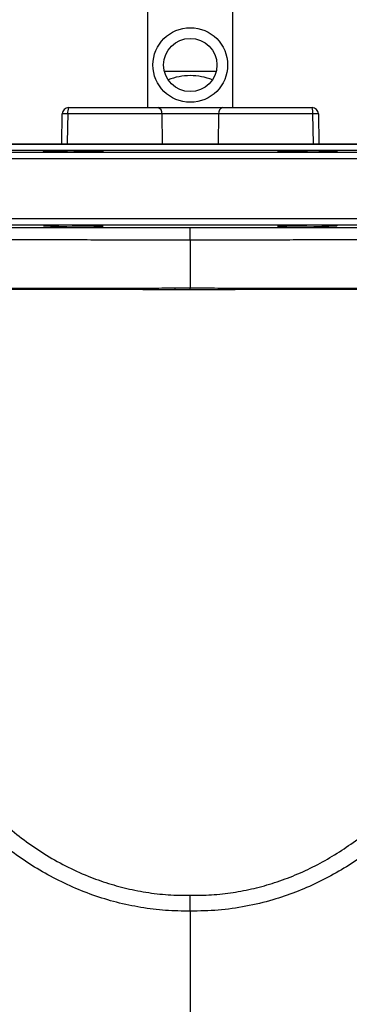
# Model space of a CAD drawing. Header units: millimetres. Extents: x 8 to 915, y 7 to 2067.
# Tile 4 of 10: x 316 to 471, y 303 to 765. Entities that reach past the tile are written whole.
import ezdxf

# ---------------------------------------------------------------- set-up
doc = ezdxf.new("R2010")
doc.units = ezdxf.units.MM

msp = doc.modelspace()

# ---------------------------------------------------------------- linework, layer by layer
at = {"color": 7, "linetype": 'Continuous', "lineweight": 25}
for p, q in [((376.61, 723.56), (376.61, 1224.39)), ((416.31, 1224.39), (416.31, 723.56)), ((408.6, 740.56), (384.33, 740.56)), ((336.17, 706.54), (336.41, 720.61)), ((383.17, 720.61), (339.01, 720.61)), ((339.41, 723.56), (381.17, 723.56)), ((381.17, 723.56), (411.76, 723.56)), ((409.76, 720.61), (383.17, 720.61)), ((453.92, 720.61), (409.76, 720.61)), ((411.76, 723.56), (453.52, 723.56)), ((456.52, 720.61), (456.76, 706.54)), ((211.46, 706.54), (581.46, 706.54)), ((334.45, 703.12), (334.45, 702.74)), ((351.59, 702.89), (351.59, 703.12)), ((441.34, 703.12), (441.34, 702.89)), ((458.48, 702.74), (458.48, 703.12)), ((334.45, 668.34), (334.45, 667.96)), ((351.59, 667.96), (351.59, 668.19)), ((441.34, 668.19), (441.34, 667.96)), ((458.48, 667.96), (458.48, 668.34)), ((396.46, 661.34), (396.46, 638.94)), ((396.46, 638.13), (389.38, 638.13)), ((396.46, 346.59), (396.46, 6.54))]:
    msp.add_line(p, q, dxfattribs=at)
at = {"color": 1, "linetype": 'Continuous', "lineweight": 25}
for p, q in [((383.17, 720.61), (383.33, 706.54)), ((409.76, 720.61), (409.6, 706.54)), ((454.18, 706.54), (453.92, 720.61)), ((159.41, 702.59), (633.52, 702.59)), ((584.41, 703.45), (208.52, 703.45)), ((211.46, 706.45), (581.46, 706.45)), ((636.46, 699.59), (156.46, 699.59)), ((156.46, 671.49), (636.46, 671.49)), ((633.52, 668.49), (159.41, 668.49))]:
    msp.add_line(p, q, dxfattribs=at)
at = {"color": 1, "linetype": 'Continuous', "lineweight": 25, "flags": 128}
msp.add_lwpolyline([(339.01, 720.61), (338.9, 714.61), (338.75, 706.54)], dxfattribs=at)
at = {"color": 7, "linetype": 'Continuous', "lineweight": 25, "flags": 128}
for points in [[(458.48, 703.12), (458.63, 703.13), (459.23, 703.18), (458.59, 703.25), (456.78, 703.31), (454.01, 703.37), (450.58, 703.41), (446.89, 703.43), (443.36, 703.43), (440.37, 703.4), (438.26, 703.36), (437.28, 703.3), (437.28, 703.3)], [(396.46, 661.34), (396.46, 662.58), (396.46, 663.73), (396.46, 664.76), (396.46, 665.65), (396.46, 666.37), (396.46, 666.91), (396.46, 667.25), (396.46, 667.38)], [(396.46, 638.13), (396.46, 638.23), (396.46, 638.34), (396.46, 638.44), (396.46, 638.54), (396.46, 638.64), (396.46, 638.74), (396.46, 638.84), (396.46, 638.94)]]:
    msp.add_lwpolyline(points, dxfattribs=at)
at = {"color": 7, "linetype": 'Continuous', "lineweight": 25}
for radius in [17.5, 12.5]:
    msp.add_circle((396.46, 743.56), radius, dxfattribs=at)
for centre, radius, start, end in [((396.46, 710.56), 28, 90, 111.7241), ((396.46, 710.56), 28, 68.2759, 90), ((339.41, 720.56), 3, 90, 179), ((337.71, 680.19), 40.44, 88.1629, 91.8371), ((344.72, 721.33), 5.76, 157.1769, 187.124), ((380.56, 720.99), 2.64, 351.6868, 76.6198), ((412.37, 720.99), 2.64, 103.3802, 188.3132), ((448.21, 721.33), 5.76, 352.876, 22.8231), ((453.52, 720.56), 3, 1, 90), ((455.22, 680.19), 40.44, 88.1629, 91.8371), ((215.04, 637.18), 174.34, 0.3128, 0.5781), ((470.29, 637.19), 48.03, 177.9363, 178.8409)]:
    msp.add_arc(centre, radius, start, end, dxfattribs=at)
for points, knots in [([(351.59, 703.12), (351.6, 703.12), (352, 703.11), (352.67, 703.09), (353.32, 703.06), (353.6, 703.02), (353.53, 702.98), (353.07, 702.95), (352.27, 702.91), (351.13, 702.87), (349.69, 702.84), (347.99, 702.81), (346.09, 702.78), (344.02, 702.76), (341.86, 702.74), (339.66, 702.73), (337.48, 702.73), (335.4, 702.73), (333.3, 702.74), (331.44, 702.76), (329.9, 702.78), (328.78, 702.81), (328.01, 702.84), (327.58, 702.87), (327.52, 702.91), (327.83, 702.94), (328.51, 702.98), (329.52, 703.02), (330.86, 703.06), (332.48, 703.09), (333.78, 703.11), (334.45, 703.12)], [0, 0, 0, 0, 0.000948, 0.036231, 0.071515, 0.106804, 0.142094, 0.177387, 0.21268, 0.247974, 0.283269, 0.318561, 0.353853, 0.38914, 0.424428, 0.459711, 0.494994, 0.530274, 0.565553, 0.609546, 0.644833, 0.680119, 0.715404, 0.750691, 0.78598, 0.821269, 0.856563, 0.891856, 0.927151, 0.962445, 1, 1, 1, 1]), ([(351.59, 703.12), (351.94, 703.13), (352.27, 703.13), (352.9, 703.15), (353.2, 703.15), (354.02, 703.18), (354.47, 703.19), (355, 703.21), (355.15, 703.22), (355.4, 703.24), (355.5, 703.25), (355.64, 703.26), (355.68, 703.27), (355.71, 703.28), (355.7, 703.29), (355.58, 703.31), (355.39, 703.33), (354.79, 703.36), (354.39, 703.37), (353.65, 703.38), (353.37, 703.39), (352.79, 703.4), (352.47, 703.4), (351.81, 703.41), (351.46, 703.41), (350.73, 703.42), (350.34, 703.42), (349.15, 703.43), (348.31, 703.43), (347, 703.43), (346.55, 703.43), (345.66, 703.43), (345.21, 703.43), (344.31, 703.42), (343.86, 703.42), (342.96, 703.41), (342.51, 703.41), (341.64, 703.4), (341.21, 703.4), (340.37, 703.39), (339.95, 703.38), (338.75, 703.36), (338.02, 703.35), (337.01, 703.33), (336.69, 703.32), (336.1, 703.31), (335.82, 703.3), (335.32, 703.29), (335.09, 703.28), (334.68, 703.26), (334.5, 703.26), (334.05, 703.23), (333.85, 703.22), (333.76, 703.2)], [0, 0, 0, 0, 0.03125, 0.03125, 0.0625, 0.0625, 0.125, 0.125, 0.15625, 0.15625, 0.1875, 0.1875, 0.21875, 0.21875, 0.25, 0.25, 0.3125, 0.3125, 0.375, 0.375, 0.40625, 0.40625, 0.4375, 0.4375, 0.46875, 0.46875, 0.5, 0.5, 0.5625, 0.5625, 0.59375, 0.59375, 0.625, 0.625, 0.65625, 0.65625, 0.6875, 0.6875, 0.71875, 0.71875, 0.75, 0.75, 0.8125, 0.8125, 0.84375, 0.84375, 0.875, 0.875, 0.90625, 0.90625, 0.9375, 0.9375, 1, 1, 1, 1]), ([(333.83, 703.18), (333.83, 703.17), (333.82, 703.15), (334.28, 703.13), (334.45, 703.12)], [0, 0, 0, 0, 0.640308, 1, 1, 1, 1]), ([(437.36, 703.28), (437.37, 703.27), (437.38, 703.23), (438.66, 703.18), (440.15, 703.14), (441.04, 703.13), (441.34, 703.12)], [0, 0, 0, 0, 0.265557, 0.642427, 0.878383, 1, 1, 1, 1]), ([(458.48, 703.12), (459.19, 703.11), (460.53, 703.09), (462.17, 703.05), (463.49, 703.02), (464.48, 702.98), (465.13, 702.94), (465.41, 702.9), (465.34, 702.87), (464.88, 702.83), (464.08, 702.8), (462.94, 702.78), (461.5, 702.76), (459.8, 702.74), (457.9, 702.73), (455.83, 702.73), (453.67, 702.73), (451.47, 702.74), (449.29, 702.76), (447.21, 702.78), (445.1, 702.8), (443.25, 702.84), (441.71, 702.87), (440.59, 702.91), (439.82, 702.95), (439.39, 702.99), (439.33, 703.02), (439.64, 703.06), (440.29, 703.09), (440.99, 703.11), (441.34, 703.12)], [0, 0, 0, 0, 0.039909, 0.075196, 0.110482, 0.145775, 0.181067, 0.216361, 0.251656, 0.28695, 0.322243, 0.357533, 0.392823, 0.428108, 0.463393, 0.498674, 0.533955, 0.569234, 0.604513, 0.639794, 0.675074, 0.719074, 0.754368, 0.789661, 0.824953, 0.860246, 0.895541, 0.930835, 0.965418, 1, 1, 1, 1]), ([(219.36, 667.44), (219.35, 667.44), (219.28, 667.44), (220.33, 667.44), (222.6, 667.43), (226.22, 667.42), (230.99, 667.42), (236.99, 667.41), (244.15, 667.4), (252.33, 667.4), (261.5, 667.39), (271.73, 667.39), (282.88, 667.39), (294.76, 667.38), (307.38, 667.38), (320.77, 667.38), (334.9, 667.38), (349.56, 667.38), (363.07, 667.38), (375.19, 667.38), (385.81, 667.38), (392.91, 667.38), (396.46, 667.38)], [0, 0, 0, 0, 0.003202, 0.058586, 0.113969, 0.167739, 0.221509, 0.276836, 0.332163, 0.386005, 0.439847, 0.495233, 0.550618, 0.604817, 0.659016, 0.714782, 0.770548, 0.826977, 0.883404, 0.922258, 0.961148, 1, 1, 1, 1]), ([(327.58, 668.17), (327.66, 668.16), (327.82, 668.14), (328.51, 668.1), (329.52, 668.06), (330.86, 668.02), (332.48, 667.99), (333.78, 667.97), (334.45, 667.96)], [0, 0, 0, 0, 0.1649027, 0.3298206, 0.4947413, 0.6596685, 0.824594, 1, 1, 1, 1]), ([(353.52, 668.07), (353.52, 668.08), (353.51, 668.1), (353.06, 668.13), (352.27, 668.17), (351.13, 668.21), (349.69, 668.24), (347.99, 668.27), (346.09, 668.3), (344.02, 668.32), (341.86, 668.33), (339.66, 668.34), (337.48, 668.35), (335.4, 668.35), (333.29, 668.34), (331.44, 668.32), (329.9, 668.3), (328.78, 668.27), (328.01, 668.24), (327.6, 668.21), (327.6, 668.19), (327.6, 668.19)], [0, 0, 0, 0, 0.038743, 0.092448, 0.146154, 0.199861, 0.253568, 0.307272, 0.360975, 0.414672, 0.468369, 0.522058, 0.575747, 0.629432, 0.683117, 0.750061, 0.803755, 0.85745, 0.911143, 0.964838, 1, 1, 1, 1]), ([(334.45, 667.96), (334.12, 667.94), (333.66, 667.93), (333.8, 667.9), (333.84, 667.9)], [0, 0, 0, 0, 0.698449, 1, 1, 1, 1]), ([(333.98, 667.85), (334.37, 667.83), (335.16, 667.79), (337.75, 667.73), (341.03, 667.68), (344.75, 667.65), (348.46, 667.65), (351.73, 667.66), (354.29, 667.7), (355.06, 667.74), (355.44, 667.76)], [0, 0, 0, 0, 0.125025, 0.250056, 0.375076, 0.500079, 0.625062, 0.750033, 0.875008, 1, 1, 1, 1]), ([(351.59, 667.96), (351.6, 667.96), (352, 667.97), (352.66, 667.99), (353.34, 668.02), (353.47, 668.05), (353.54, 668.06)], [0, 0, 0, 0, 0.009036, 0.339339, 0.669644, 1, 1, 1, 1]), ([(355.56, 667.8), (355.6, 667.8), (355.74, 667.83), (354.7, 667.88), (353.08, 667.93), (351.87, 667.95), (351.59, 667.96)], [0, 0, 0, 0, 0.134046, 0.511385, 0.88873, 1, 1, 1, 1]), ([(396.46, 667.38), (401.26, 667.38), (410.85, 667.38), (425.28, 667.38), (439.64, 667.38), (453.72, 667.38), (467.29, 667.38), (480.41, 667.38), (493.07, 667.38), (505.18, 667.38), (516.54, 667.39), (527.16, 667.39), (536.94, 667.4), (545.68, 667.4), (553.25, 667.41), (559.72, 667.41), (565.05, 667.42), (569.16, 667.43), (571.91, 667.43), (573.36, 667.44), (573.42, 667.44), (573.44, 667.44)], [0, 0, 0, 0, 0.052479, 0.10496, 0.158954, 0.21295, 0.265733, 0.318517, 0.372746, 0.426975, 0.4813, 0.535624, 0.591533, 0.647443, 0.701656, 0.755869, 0.811678, 0.867488, 0.921346, 0.975203, 1, 1, 1, 1]), ([(441.34, 667.96), (441.04, 667.95), (439.81, 667.93), (438.19, 667.88), (437.18, 667.83), (437.33, 667.8), (437.37, 667.8)], [0, 0, 0, 0, 0.119195, 0.496523, 0.87385, 1, 1, 1, 1]), ([(437.5, 667.76), (437.9, 667.74), (438.69, 667.7), (441.27, 667.66), (444.55, 667.65), (448.26, 667.65), (451.97, 667.68), (455.24, 667.73), (457.81, 667.79), (458.58, 667.83), (458.97, 667.86)], [0, 0, 0, 0, 0.125029, 0.250042, 0.375037, 0.500014, 0.624988, 0.749973, 0.874976, 1, 1, 1, 1]), ([(439.39, 668.06), (439.47, 668.04), (439.63, 668.02), (440.3, 667.99), (440.99, 667.97), (441.34, 667.96)], [0, 0, 0, 0, 0.337976, 0.668989, 1, 1, 1, 1]), ([(465.33, 668.19), (465.33, 668.19), (465.32, 668.22), (464.87, 668.25), (464.08, 668.28), (462.94, 668.3), (461.5, 668.32), (459.8, 668.34), (457.89, 668.35), (455.83, 668.35), (453.67, 668.35), (451.46, 668.34), (449.29, 668.32), (447.2, 668.3), (445.1, 668.28), (443.25, 668.24), (441.71, 668.21), (440.59, 668.17), (439.82, 668.13), (439.41, 668.1), (439.41, 668.08), (439.41, 668.07)], [0, 0, 0, 0, 0.038818, 0.092523, 0.14623, 0.19993, 0.253629, 0.307321, 0.361014, 0.4147, 0.468386, 0.52207, 0.575754, 0.62944, 0.683126, 0.75008, 0.803785, 0.857488, 0.911194, 0.964898, 1, 1, 1, 1]), ([(458.48, 667.96), (459.19, 667.97), (460.53, 667.99), (462.17, 668.03), (463.49, 668.06), (464.47, 668.1), (465.15, 668.14), (465.28, 668.16), (465.35, 668.18)], [0, 0, 0, 0, 0.18457, 0.34764, 0.510711, 0.673804, 0.836895, 1, 1, 1, 1]), ([(459.09, 667.9), (459.13, 667.9), (459.26, 667.93), (458.8, 667.95), (458.48, 667.96)], [0, 0, 0, 0, 0.320706, 1, 1, 1, 1]), ([(273.54, 638.81), (276.67, 638.8), (282.91, 638.79), (293.4, 638.78), (304.68, 638.78), (316.64, 638.8), (329.05, 638.82), (341.94, 638.85), (355.35, 638.88), (367.89, 638.91), (379.25, 638.93), (386, 638.94), (389.37, 638.94)], [0, 0, 0, 0, 0.104343, 0.208686, 0.316065, 0.423444, 0.527649, 0.631855, 0.739141, 0.846428, 0.923065, 1, 1, 1, 1]), ([(389.38, 638.13), (384.85, 638.14), (375.8, 638.15), (362.25, 638.17), (348.81, 638.21), (336.91, 638.24), (326.65, 638.26), (317.89, 638.28), (309.37, 638.29), (301.31, 638.3), (293.76, 638.31), (286.69, 638.3), (279.92, 638.29), (275.71, 638.28), (273.6, 638.27)], [0, 0, 0, 0, 0.103174, 0.206349, 0.312525, 0.4187, 0.49288, 0.567061, 0.642324, 0.717587, 0.787738, 0.85789, 0.928945, 1, 1, 1, 1]), ([(389.37, 638.94), (391.74, 638.94), (394.1, 638.94), (396.46, 638.94), (396.46, 638.94)], [0, 0, 0, 0, 0.999992, 1, 1, 1, 1]), ([(396.46, 638.94), (396.46, 638.94), (400.77, 638.94), (409.43, 638.94), (417.99, 638.92), (422.29, 638.92)], [0, 0, 0, 0, 0.000002, 0.498411, 1, 1, 1, 1]), ([(422.27, 638.16), (418, 638.15), (409.44, 638.14), (400.8, 638.13), (396.46, 638.13)], [0, 0, 0, 0, 0.498429, 1, 1, 1, 1]), ([(241.91, 523.79), (243.18, 517.25), (245.3, 506.32), (249.17, 491.23), (252.99, 478.41), (257.44, 465.7), (262.58, 453.13), (268.46, 440.78), (275.06, 428.89), (282.41, 417.53), (290.57, 406.69), (299.62, 396.45), (309, 387.5), (318.44, 379.88), (327.86, 373.42), (337.88, 367.72), (348.02, 363.07), (358.07, 359.47), (368.01, 356.79), (378.24, 354.96), (387.79, 354.04), (393.88, 354.03), (396.46, 354.02)], [0, 0, 0, 0, 0.07987, 0.133237, 0.186624, 0.239979, 0.29455, 0.349161, 0.403713, 0.457382, 0.511043, 0.566002, 0.620953, 0.666082, 0.711207, 0.757579, 0.803946, 0.844628, 0.885308, 0.927155, 0.969001, 1, 1, 1, 1]), ([(396.46, 354.02), (399.8, 354.04), (406.5, 354.1), (416.5, 355.23), (426.38, 357.14), (436.14, 359.88), (445.74, 363.44), (455.14, 367.81), (464.2, 372.92), (472.95, 378.77), (481.3, 385.3), (490.24, 393.38), (499.45, 403.17), (508.71, 414.9), (517.05, 427.47), (524.36, 440.52), (530.65, 453.78), (536.05, 467.14), (540.75, 480.89), (544.79, 494.96), (548.26, 509.3), (550.1, 518.96), (551.02, 523.79)], [0, 0, 0, 0, 0.039957, 0.080193, 0.120283, 0.160375, 0.201552, 0.242733, 0.28439, 0.32605, 0.368649, 0.411252, 0.470296, 0.529352, 0.590077, 0.650812, 0.708282, 0.76581, 0.823301, 0.882185, 0.941102, 1, 1, 1, 1]), ([(396.46, 346.59), (392.6, 346.64), (384.85, 346.74), (373.29, 348.2), (361.9, 350.58), (350.78, 353.96), (340.02, 358.29), (329.66, 363.5), (319.73, 369.51), (310.17, 376.36), (301.03, 384.05), (292.36, 392.51), (284.28, 401.56), (276.2, 411.92), (268.31, 423.7), (260.77, 436.93), (254.11, 450.64), (248.29, 464.73), (243.71, 477.89), (240.06, 489.99), (238.19, 497.32), (237.25, 500.98)], [0, 0, 0, 0, 0.048312, 0.096815, 0.145326, 0.193649, 0.241814, 0.290139, 0.338484, 0.386676, 0.437045, 0.487544, 0.538066, 0.588469, 0.651686, 0.715091, 0.778622, 0.842144, 0.905459, 0.952729, 1, 1, 1, 1]), ([(555.68, 500.98), (554.44, 496.21), (551.97, 486.63), (547.42, 472.49), (542.2, 458.58), (536.2, 444.99), (529.39, 431.82), (521.88, 419.41), (513.67, 407.8), (504.81, 397.05), (495.14, 387.01), (485.37, 378.41), (475.64, 371.17), (466.13, 365.15), (456.18, 359.86), (445.87, 355.37), (434.66, 351.54), (422.53, 348.66), (409.55, 346.8), (400.82, 346.66), (396.46, 346.59)], [0, 0, 0, 0, 0.061668, 0.123565, 0.185517, 0.247391, 0.30911, 0.370658, 0.428565, 0.486644, 0.544682, 0.602532, 0.64921, 0.696106, 0.743052, 0.7899, 0.836538, 0.890983, 0.945561, 1, 1, 1, 1]), ([(396.46, 346.59), (396.46, 347.72), (396.46, 349.97), (396.46, 352.42), (396.46, 353.64), (396.46, 354), (396.46, 354.02)], [0, 0, 0, 0, 0.403061, 0.80612, 0.989249, 1, 1, 1, 1])]:
    msp.add_open_spline(points, degree=3, knots=knots, dxfattribs=at)
at = {"color": 1, "linetype": 'Continuous', "lineweight": 25}
for points, knots in [([(396.46, 661.34), (391.81, 661.35), (382.47, 661.35), (368.56, 661.39), (354.85, 661.43), (341.41, 661.48), (328.34, 661.53), (315.7, 661.57), (303.61, 661.6), (292.08, 661.62), (281.2, 661.62), (271.05, 661.6), (261.79, 661.57), (253.5, 661.53), (246.28, 661.47), (240.13, 661.4), (235.09, 661.33), (231.21, 661.25), (228.58, 661.17), (227.14, 661.09), (227.12, 661.04), (227.1, 661.02)], [0, 0, 0, 0, 0.052402, 0.10499, 0.157586, 0.21, 0.262699, 0.315577, 0.368456, 0.421156, 0.475128, 0.529293, 0.583457, 0.637428, 0.691319, 0.745405, 0.79949, 0.85338, 0.907, 0.960812, 1, 1, 1, 1]), ([(565.92, 661.02), (565.83, 661.05), (565.63, 661.11), (563.84, 661.19), (560.94, 661.27), (556.81, 661.35), (551.55, 661.42), (545.2, 661.49), (537.8, 661.54), (529.38, 661.58), (520, 661.61), (509.76, 661.63), (498.71, 661.62), (486.9, 661.6), (474.41, 661.57), (461.37, 661.52), (448.29, 661.47), (435.29, 661.42), (422.48, 661.38), (409.51, 661.35), (400.81, 661.35), (396.46, 661.34)], [0, 0, 0, 0, 0.051714, 0.105476, 0.159046, 0.212609, 0.266364, 0.320119, 0.373684, 0.427289, 0.481084, 0.53488, 0.588486, 0.642346, 0.696398, 0.750448, 0.804307, 0.85316, 0.902162, 0.951157, 1, 1, 1, 1]), ([(561.39, 637.75), (561.32, 637.77), (561.17, 637.79), (559.37, 637.85), (556.4, 637.92), (552.12, 638), (546.7, 638.08), (540.32, 638.14), (533.07, 638.2), (524.76, 638.25), (515.52, 638.29), (505.52, 638.31), (494.73, 638.31), (483.12, 638.29), (471.21, 638.28), (459.27, 638.25), (447.33, 638.21), (434.99, 638.18), (426.51, 638.17), (422.27, 638.16)], [0, 0, 0, 0, 0.057742, 0.119503, 0.181264, 0.244917, 0.308568, 0.367042, 0.425515, 0.485661, 0.545806, 0.604289, 0.66277, 0.722977, 0.783184, 0.836723, 0.890263, 0.945132, 1, 1, 1, 1]), ([(422.29, 638.92), (426.81, 638.91), (435.85, 638.89), (449.1, 638.86), (461.99, 638.83), (474.4, 638.8), (486.25, 638.78), (497.49, 638.77), (508.02, 638.78), (517.8, 638.8), (526.72, 638.84), (534.77, 638.89), (541.85, 638.95), (547.94, 639.02), (552.95, 639.09), (556.88, 639.16), (559.66, 639.22), (561.35, 639.27), (561.49, 639.3), (561.56, 639.31)], [0, 0, 0, 0, 0.0584767, 0.1171622, 0.1758494, 0.2343284, 0.2928492, 0.3515754, 0.4103037, 0.4688271, 0.527899, 0.5871771, 0.646458, 0.7055338, 0.7653269, 0.8253276, 0.8853315, 0.9451289, 1, 1, 1, 1])]:
    msp.add_open_spline(points, degree=3, knots=knots, dxfattribs=at)

doc.saveas('drawing.dxf')
